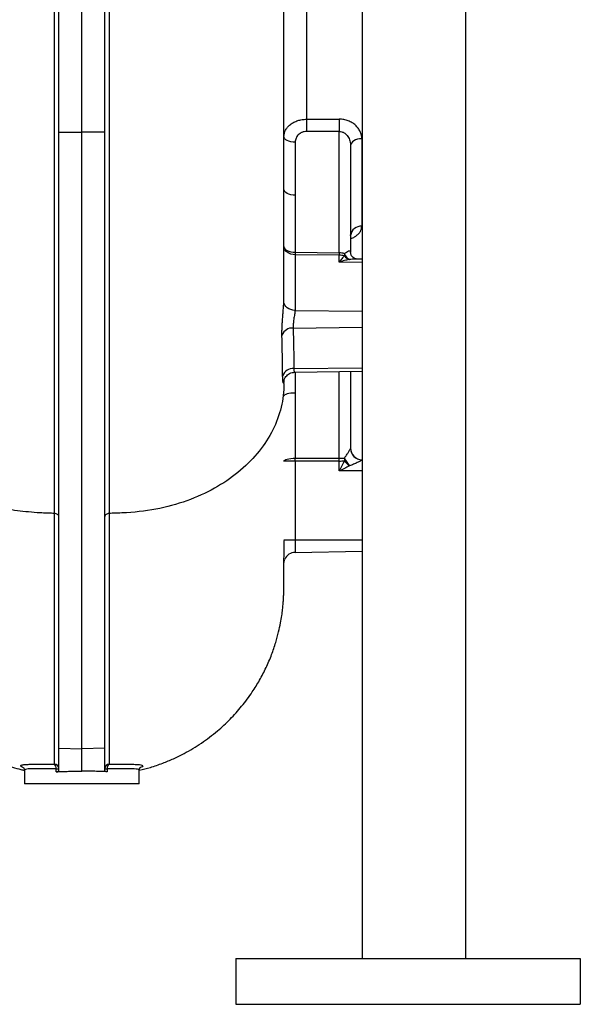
# Model space of a CAD drawing. Header units: millimetres. Extents: x 785 to 5091, y 1649 to 3849.
# Tile 8 of 13: x 4603 to 5091, y 1649 to 2506. Entities that reach past the tile are written whole.
import ezdxf

# ---------------------------------------------------------------- set-up
doc = ezdxf.new("R2010")
doc.units = ezdxf.units.MM
doc.header["$LTSCALE"] = 2

msp = doc.modelspace()

# ---------------------------------------------------------------- linework, layer by layer
at = {"color": 7, "linetype": 'Continuous', "lineweight": 25}
for p, q in [((4637.13, 2408), (4637.13, 3060.26)), ((4657.13, 2407.91), (4657.13, 3060.5)), ((4677.13, 2408), (4677.13, 3060.26)), ((4901.13, 2684.73), (4901.13, 1688.73)), ((4991.13, 2644.73), (4991.13, 1688.73)), ((4852.78, 2560.24), (4852.78, 2419.25)), ((4637.13, 2408), (4657.13, 2407.91)), ((4637.13, 1871.59), (4637.13, 2408)), ((4677.13, 2408), (4657.13, 2407.91)), ((4657.13, 1871.25), (4657.13, 2407.91)), ((4677.13, 1871.59), (4677.13, 2408)), ((4881.3, 2408.64), (4852.78, 2408.62)), ((4881.3, 2303), (4881.3, 2408.64)), ((4900.95, 2402.28), (4900.95, 2326.08)), ((4842.95, 2399.19), (4842.95, 2353.17)), ((4891.13, 2396.21), (4891.13, 2303.24)), ((4842.95, 2353.17), (4842.95, 2303.41)), ((4842.95, 2303.41), (4881.3, 2303)), ((4881.3, 2300.93), (4842.95, 2301.34)), ((4881.3, 2294.8), (4881.3, 2300.93)), ((4901.13, 2297.43), (4896.16, 2297.52)), ((4901.13, 2294.56), (4881.3, 2294.8)), ((4833.13, 2263.97), (4833.13, 2264.3)), ((4842.84, 2252.85), (4901.13, 2252.13)), ((4841.13, 2237.49), (4901.13, 2238.24)), ((4841.74, 2202.15), (4901.13, 2202.88)), ((4842.43, 2198.98), (4901.13, 2200)), ((4891.13, 2199.83), (4891.13, 2132.71)), ((4833.13, 2189.36), (4833.13, 2191.44)), ((4842.95, 2180.9), (4842.95, 2124.19)), ((4842.95, 2121.6), (4833.13, 2121.6)), ((4842.95, 2124.19), (4881.3, 2124.28)), ((4881.3, 2121.69), (4842.95, 2121.6)), ((4881.3, 2113.03), (4881.3, 2121.69)), ((4900.95, 2122.86), (4900.95, 2122.78)), ((4901.13, 2122.85), (4900.95, 2122.86)), ((4901.13, 2113.03), (4881.3, 2113.03)), ((4842.94, 2053.03), (4901.13, 2053.03)), ((4842.9, 2042.19), (4901.13, 2043.2)), ((4637.13, 1871.59), (4657.13, 1871.25)), ((4637.13, 1851.67), (4637.13, 1871.59)), ((4677.13, 1871.59), (4657.13, 1871.25)), ((4657.13, 1851.57), (4657.13, 1871.25)), ((4677.13, 1851.67), (4677.13, 1871.59)), ((4607.13, 1852.48), (4607.13, 1840.73)), ((4634.9, 1851.16), (4634.9, 1853.86)), ((4634.9, 1853.86), (4637.13, 1853.86)), ((4677.13, 1853.86), (4679.35, 1853.86)), ((4679.35, 1853.86), (4679.35, 1851.16)), ((4707.13, 1840.73), (4707.13, 1852.44)), ((4657.13, 1840.73), (4607.13, 1840.73)), ((4707.13, 1840.73), (4657.13, 1840.73)), ((4791.13, 1688.73), (5091.13, 1688.73)), ((4791.13, 1688.73), (4791.13, 1648.73)), ((5091.13, 1688.73), (5091.13, 1648.73)), ((4791.13, 1648.73), (5091.13, 1648.73))]:
    msp.add_line(p, q, dxfattribs=at)
at = {"color": 8, "linetype": 'Continuous', "lineweight": 25}
for p, q in [((4842.95, 2198.99), (4842.95, 2180.9)), ((4881.3, 2124.28), (4881.3, 2199.66))]:
    msp.add_line(p, q, dxfattribs=at)
at = {"color": 7, "linetype": 'Continuous', "lineweight": 25, "flags": 128}
for points in [[(4852.78, 2419.25), (4872.77, 2419.27), (4881.3, 2419.28)], [(4842.95, 2399.19), (4841.03, 2399.3), (4839.18, 2399.59), (4837.48, 2400.06), (4835.99, 2400.68), (4834.78, 2401.44), (4833.87, 2402.3), (4833.31, 2403.22), (4833.13, 2404.19)], [(4900.95, 2402.28), (4899.03, 2402.14), (4897.18, 2401.79), (4895.48, 2401.22), (4893.99, 2400.46), (4892.78, 2399.55), (4891.87, 2398.51), (4891.31, 2397.38), (4891.13, 2396.21)], [(4842.95, 2353.17), (4841.03, 2353.29), (4839.18, 2353.58), (4837.48, 2354.05), (4835.99, 2354.67), (4834.78, 2355.42), (4833.87, 2356.28), (4833.31, 2357.21), (4833.13, 2358.17)], [(4842.95, 2301.34), (4841.03, 2301.49), (4839.18, 2301.91), (4837.48, 2302.57), (4835.99, 2303.45), (4834.78, 2304.52), (4833.87, 2305.73), (4833.31, 2307.04), (4833.13, 2308.41)], [(4833.13, 2308.41), (4833.31, 2307.44), (4833.87, 2306.51), (4834.78, 2305.66), (4835.99, 2304.9), (4837.48, 2304.28), (4839.18, 2303.81), (4841.03, 2303.52), (4842.95, 2303.41)], [(4842.84, 2252.85), (4840.93, 2253.06), (4839.09, 2253.52), (4837.4, 2254.22), (4835.91, 2255.13), (4834.69, 2256.23), (4833.79, 2257.45), (4833.22, 2258.78), (4833.03, 2260.14)], [(4842.95, 2180.9), (4841.03, 2180.84), (4839.18, 2180.69), (4837.48, 2180.45), (4835.99, 2180.12), (4834.78, 2179.73), (4833.87, 2179.29), (4833.31, 2178.81), (4833.13, 2178.31)], [(4833.13, 2121.6), (4833.31, 2122.1), (4833.87, 2122.58), (4834.78, 2123.03), (4835.99, 2123.42), (4837.48, 2123.74), (4839.18, 2123.98), (4841.03, 2124.13), (4842.95, 2124.19)], [(4842.95, 2121.6), (4842.95, 2121.93), (4842.95, 2122.26), (4842.95, 2122.58), (4842.95, 2122.91), (4842.95, 2123.23), (4842.95, 2123.55), (4842.95, 2123.87), (4842.95, 2124.19)], [(4881.3, 2121.69), (4881.3, 2122.02), (4881.3, 2122.34), (4881.3, 2122.67), (4881.3, 2123), (4881.3, 2123.32), (4881.3, 2123.64), (4881.3, 2123.96), (4881.3, 2124.28)], [(4833.11, 2053.04), (4833.3, 2053.04), (4833.85, 2053.04), (4834.76, 2053.04), (4835.98, 2053.04), (4837.46, 2053.03), (4839.16, 2053.03), (4841.01, 2053.03), (4842.94, 2053.03)]]:
    msp.add_lwpolyline(points, dxfattribs=at)
at = {"color": 7, "linetype": 'Continuous', "lineweight": 25}
for centre, radius, start, end in [((5293.6, 2413.93), 440.86, 179.30866, 180.69134), ((5321.95, 2413.96), 440.68, 179.30798, 180.69202), ((4900.17, 2317), 9.11, 85.06062, 172.86305), ((5197.98, 2302.37), 355.03, 179.83291, 180.16709), ((5236.33, 2301.96), 355.03, 179.83291, 180.16709), ((4899.17, 2301.25), 13.44, 176.08508, 183.91492), ((4894.75, 2305.61), 9.63, 200.91776, 241.89948), ((4893.12, 2305.82), 9.18, 216.71852, 251.59757), ((4840.42, 2227.87), 9.65, 85.7674, 158.74122), ((4840.87, 2192.77), 9.42, 84.68366, 160.45554), ((4901.13, 2132.86), 10, 180, 269), ((4901.09, 2132.74), 9.96, 180.21075, 269.21913), ((4906.74, 2123.14), 21.01, 176.87055, 183.12945), ((4915.64, 2139.11), 33.35, 206.39102, 220.35119), ((4907.8, 2139.48), 28.14, 218.44266, 231.33564), ((4843.07, 2032.19), 10, 91, 156.48607), ((4633.15, 1853.84), 3.97, 0.31861, 87.30827), ((4630.52, 1854.41), 4.42, 352.92653, 50.32149), ((4681.1, 1853.84), 3.97, 92.7068, 179.68146), ((4683.74, 1854.41), 4.42, 129.69255, 187.08546)]:
    msp.add_arc(centre, radius, start, end, dxfattribs=at)
for centre, ratio, start_param, end_param in [((4881.13, 2295.72), 0.728029, 1.089018, 1.553343), ((4881.13, 2295.72), 0.520922, 1.089018, 1.553343), ((4881.13, 2124.32), 0.004486, 4.729842, 5.194167), ((4881.13, 2124.32), 0.263305, 4.729842, 5.194167)]:
    msp.add_ellipse(centre, major_axis=(10, 0), ratio=ratio, start_param=start_param, end_param=end_param, dxfattribs=at)
for points, knots in [([(4633.29, 2076.09), (4633.29, 2076.42), (4633.29, 2076.75), (4633.29, 2077.42), (4633.29, 2078.43), (4633.29, 2080.78), (4633.3, 2085.5), (4633.3, 2089.58), (4633.3, 2097.81), (4633.31, 2103.36), (4633.31, 2120.21), (4633.32, 2131.71), (4633.32, 2155.26), (4633.32, 2167.3), (4633.32, 2185.78), (4633.32, 2192), (4633.32, 2204.59), (4633.32, 2210.97), (4633.31, 2243.01), (4633.31, 2269.32), (4633.3, 2323.22), (4633.3, 2350.82), (4633.29, 2386.13), (4633.29, 2393.23), (4633.29, 2407.52), (4633.29, 2414.71), (4633.29, 2425.55), (4633.29, 2429.18), (4633.29, 2436.46), (4633.29, 2440.11), (4633.29, 2451.06), (4633.29, 2458.37), (4633.29, 2494.91), (4633.29, 2524.19), (4633.29, 2582.85), (4633.29, 2612.22), (4633.29, 2649), (4633.29, 2656.36), (4633.29, 2671.08), (4633.29, 2678.45), (4633.29, 2700.53), (4633.29, 2715.1), (4633.29, 2758.35), (4633.29, 2786.56), (4633.29, 2841.79), (4633.29, 2868.8), (4633.29, 2898.48), (4633.29, 2901.77), (4633.29, 2908.32), (4633.29, 2911.57), (4633.29, 2921.27), (4633.29, 2927.66), (4633.29, 2946.62), (4633.29, 2958.95), (4633.29, 2995.08), (4633.29, 3018), (4633.29, 3045.19), (4633.29, 3050.55), (4633.29, 3058.47), (4633.29, 3061.09), (4633.29, 3066.27), (4633.29, 3068.83), (4633.29, 3073.91), (4633.29, 3076.43), (4633.29, 3081.42), (4633.29, 3083.9), (4633.29, 3091.23), (4633.29, 3096.01), (4633.29, 3119.28), (4633.29, 3136.05), (4633.29, 3158.49), (4633.29, 3165.52), (4633.29, 3178.66), (4633.29, 3184.78), (4633.29, 3191.84), (4633.29, 3193.23), (4633.29, 3195.93), (4633.29, 3197.26), (4633.29, 3201.13), (4633.29, 3203.59), (4633.29, 3208.24), (4633.29, 3210.44), (4633.29, 3213.54), (4633.29, 3214.54), (4633.29, 3215.99), (4633.29, 3216.7), (4633.29, 3217.51), (4633.29, 3217.86), (4633.29, 3218.08), (4633.29, 3218.2), (4633.29, 3218.31)], [0, 0, 0, 0, 0.000977, 0.000977, 0.001953, 0.003906, 0.007813, 0.015625, 0.015625, 0.03125, 0.03125, 0.0625, 0.0625, 0.09375, 0.09375, 0.109375, 0.109375, 0.125, 0.125, 0.1875, 0.1875, 0.25, 0.25, 0.265625, 0.265625, 0.28125, 0.28125, 0.289062, 0.289062, 0.296875, 0.296875, 0.3125, 0.3125, 0.375, 0.375, 0.4375, 0.4375, 0.453125, 0.453125, 0.46875, 0.46875, 0.5, 0.5, 0.5625, 0.5625, 0.625, 0.625, 0.632812, 0.632812, 0.640625, 0.640625, 0.65625, 0.65625, 0.6875, 0.6875, 0.75, 0.75, 0.765625, 0.765625, 0.773437, 0.773437, 0.78125, 0.78125, 0.789062, 0.789062, 0.796875, 0.796875, 0.8125, 0.8125, 0.875, 0.875, 0.90625, 0.90625, 0.9375, 0.9375, 0.945312, 0.945312, 0.953125, 0.953125, 0.96875, 0.96875, 0.984375, 0.984375, 0.992187, 0.992187, 0.996094, 0.998047, 0.999023, 0.999023, 1, 1, 1, 1]), ([(4680.96, 3218.31), (4680.96, 3218.2), (4680.96, 3218.08), (4680.96, 3217.86), (4680.96, 3217.52), (4680.96, 3216.71), (4680.96, 3215.05), (4680.96, 3213.57), (4680.96, 3210.49), (4680.96, 3208.32), (4680.96, 3201.43), (4680.96, 3196.34), (4680.96, 3185.18), (4680.96, 3179.11), (4680.96, 3169.25), (4680.96, 3165.85), (4680.96, 3160.54), (4680.96, 3158.74), (4680.96, 3155.08), (4680.96, 3153.22), (4680.96, 3136.25), (4680.96, 3119.44), (4680.96, 3091.71), (4680.96, 3082.04), (4680.96, 3069.42), (4680.96, 3066.87), (4680.96, 3061.69), (4680.96, 3059.06), (4680.96, 3053.76), (4680.96, 3051.08), (4680.96, 3045.68), (4680.96, 3042.96), (4680.96, 3018.35), (4680.96, 2995.34), (4680.96, 2947.12), (4680.96, 2921.9), (4680.96, 2892.24), (4680.96, 2888.92), (4680.96, 2882.28), (4680.96, 2878.95), (4680.96, 2868.93), (4680.96, 2862.21), (4680.96, 2841.95), (4680.96, 2828.29), (4680.96, 2786.9), (4680.96, 2758.73), (4680.96, 2715.61), (4680.96, 2701.09), (4680.96, 2682.76), (4680.96, 2679.08), (4680.96, 2671.71), (4680.96, 2668.02), (4680.96, 2656.96), (4680.96, 2649.59), (4680.96, 2612.76), (4680.96, 2583.35), (4680.96, 2524.64), (4680.96, 2495.34), (4680.96, 2458.79), (4680.96, 2451.48), (4680.96, 2436.87), (4680.96, 2429.61), (4680.96, 2415.17), (4680.96, 2407.99), (4680.96, 2393.72), (4680.96, 2386.62), (4680.96, 2351.32), (4680.95, 2323.7), (4680.94, 2283.19), (4680.94, 2269.84), (4680.94, 2250.05), (4680.94, 2243.49), (4680.94, 2230.46), (4680.94, 2223.98), (4680.93, 2204.73), (4680.93, 2192.14), (4680.93, 2173.61), (4680.93, 2167.5), (4680.93, 2155.41), (4680.93, 2149.44), (4680.94, 2131.73), (4680.94, 2120.21), (4680.95, 2103.34), (4680.95, 2097.79), (4680.95, 2089.57), (4680.96, 2085.49), (4680.96, 2080.77), (4680.96, 2078.43), (4680.96, 2077.42), (4680.96, 2076.75), (4680.96, 2076.42), (4680.96, 2076.09)], [0, 0, 0, 0, 0.000977, 0.000977, 0.001953, 0.003906, 0.007812, 0.015625, 0.015625, 0.03125, 0.03125, 0.0625, 0.0625, 0.09375, 0.09375, 0.109375, 0.109375, 0.117187, 0.117187, 0.125, 0.125, 0.1875, 0.1875, 0.21875, 0.21875, 0.226562, 0.226562, 0.234375, 0.234375, 0.242187, 0.242187, 0.25, 0.25, 0.3125, 0.3125, 0.375, 0.375, 0.382812, 0.382812, 0.390625, 0.390625, 0.40625, 0.40625, 0.4375, 0.4375, 0.5, 0.5, 0.53125, 0.53125, 0.539062, 0.539062, 0.546875, 0.546875, 0.5625, 0.5625, 0.625, 0.625, 0.6875, 0.6875, 0.703125, 0.703125, 0.71875, 0.71875, 0.734375, 0.734375, 0.75, 0.75, 0.8125, 0.8125, 0.84375, 0.84375, 0.859375, 0.859375, 0.875, 0.875, 0.90625, 0.90625, 0.921875, 0.921875, 0.9375, 0.9375, 0.96875, 0.96875, 0.984375, 0.984375, 0.992188, 0.996094, 0.998047, 0.999023, 0.999023, 1, 1, 1, 1]), ([(4833.13, 2264.3), (4833.13, 2271.11), (4833.13, 2285.7), (4833.13, 2308.77), (4833.13, 2334.43), (4833.13, 2361.44), (4833.13, 2389.63), (4833.13, 2417.18), (4833.13, 2443.94), (4833.13, 2470.69), (4833.13, 2497.16), (4833.13, 2523.13), (4833.13, 2543.2), (4833.13, 2554.63), (4833.13, 2557.93)], [0, 0, 0, 0, 0.078902, 0.169058, 0.256288, 0.357149, 0.453899, 0.546572, 0.635184, 0.719598, 0.808528, 0.891514, 0.968642, 1, 1, 1, 1]), ([(4833.13, 2404.19), (4833.13, 2405.17), (4833.25, 2406.14), (4833.61, 2407.57), (4833.76, 2408.04), (4834.13, 2408.97), (4834.34, 2409.43), (4835.06, 2410.8), (4835.65, 2411.66), (4836.7, 2412.87), (4837.07, 2413.27), (4837.88, 2414.03), (4838.31, 2414.4), (4839.67, 2415.45), (4840.65, 2416.08), (4842.24, 2416.91), (4842.79, 2417.16), (4843.94, 2417.64), (4844.53, 2417.86), (4846.33, 2418.44), (4847.57, 2418.73), (4850.13, 2419.14), (4851.45, 2419.25), (4852.78, 2419.25)], [0, 0, 0, 0, 0.125, 0.125, 0.1875, 0.1875, 0.25, 0.25, 0.375, 0.375, 0.4375, 0.4375, 0.5, 0.5, 0.625, 0.625, 0.6875, 0.6875, 0.75, 0.75, 0.875, 0.875, 1, 1, 1, 1]), ([(4900.95, 2402.28), (4900.95, 2403.35), (4900.83, 2404.41), (4900.36, 2406.5), (4900, 2407.55), (4899.06, 2409.55), (4898.48, 2410.52), (4897.45, 2411.9), (4897.08, 2412.35), (4896.28, 2413.22), (4895.86, 2413.64), (4894.97, 2414.44), (4894.51, 2414.82), (4893.53, 2415.55), (4893.01, 2415.9), (4891.4, 2416.88), (4890.26, 2417.43), (4888.45, 2418.11), (4887.83, 2418.32), (4886.56, 2418.67), (4885.91, 2418.81), (4883.97, 2419.16), (4882.65, 2419.28), (4881.3, 2419.28)], [0, 0, 0, 0, 0.125, 0.125, 0.25, 0.25, 0.375, 0.375, 0.4375, 0.4375, 0.5, 0.5, 0.5625, 0.5625, 0.625, 0.625, 0.75, 0.75, 0.8125, 0.8125, 0.875, 0.875, 1, 1, 1, 1]), ([(4852.78, 2408.62), (4852.09, 2408.61), (4851.4, 2408.54), (4850.08, 2408.28), (4849.44, 2408.08), (4848.52, 2407.7), (4848.22, 2407.55), (4847.65, 2407.24), (4847.37, 2407.08), (4846.58, 2406.54), (4846.09, 2406.13), (4845.2, 2405.24), (4844.81, 2404.75), (4844.14, 2403.74), (4843.86, 2403.21), (4843.18, 2401.54), (4842.95, 2400.38), (4842.95, 2399.19)], [0, 0, 0, 0, 0.125, 0.125, 0.25, 0.25, 0.3125, 0.3125, 0.375, 0.375, 0.5, 0.5, 0.625, 0.625, 0.75, 0.75, 1, 1, 1, 1]), ([(4881.3, 2408.64), (4882.07, 2408.65), (4882.81, 2408.54), (4883.89, 2408.22), (4884.25, 2408.08), (4884.93, 2407.77), (4885.26, 2407.6), (4885.89, 2407.2), (4886.19, 2406.99), (4886.76, 2406.53), (4887.04, 2406.28), (4887.83, 2405.5), (4888.29, 2404.94), (4889.11, 2403.74), (4889.47, 2403.1), (4890.07, 2401.79), (4890.32, 2401.12), (4890.72, 2399.74), (4890.88, 2399.04), (4891.08, 2397.63), (4891.13, 2396.92), (4891.13, 2396.21)], [0, 0, 0, 0, 0.125, 0.125, 0.1875, 0.1875, 0.25, 0.25, 0.3125, 0.3125, 0.375, 0.375, 0.5, 0.5, 0.625, 0.625, 0.75, 0.75, 0.875, 0.875, 1, 1, 1, 1]), ([(4891.14, 2318.12), (4891.15, 2318.27), (4891.17, 2318.51), (4891.18, 2318.52), (4891.18, 2318.52)], [0, 0, 0, 0, 0.581356, 1, 1, 1, 1]), ([(4842.95, 2301.34), (4842.95, 2293.26), (4842.95, 2281.13), (4842.95, 2266.99), (4842.95, 2260.93), (4842.95, 2257.9), (4842.96, 2256.89), (4842.93, 2254.87), (4842.9, 2253.86), (4842.84, 2252.85)], [0, 0, 0, 0, 0.5, 0.75, 0.875, 0.875, 0.9375, 0.9375, 1, 1, 1, 1]), ([(4885.76, 2300.33), (4885.03, 2299.57), (4884.29, 2298.71), (4882.8, 2296.86), (4882.05, 2295.86), (4881.3, 2294.8)], [0, 0, 0, 0, 0.5, 0.5, 1, 1, 1, 1]), ([(4885.76, 2302.17), (4886.45, 2302.66), (4887.08, 2303.14), (4888.26, 2303.99), (4888.8, 2304.35), (4889.8, 2304.81), (4890.26, 2304.91), (4890.76, 2304.64), (4890.9, 2304.47), (4891.08, 2303.97), (4891.13, 2303.63), (4891.13, 2303.24)], [0, 0, 0, 0, 0.25, 0.25, 0.5, 0.5, 0.75, 0.75, 0.875, 0.875, 1, 1, 1, 1]), ([(4896.34, 2297.52), (4896.35, 2297.52), (4896.42, 2297.52), (4895.94, 2297.55), (4894.81, 2297.91), (4893.32, 2298.83), (4892.04, 2300.29), (4891.32, 2301.83), (4891.13, 2302.85), (4891.13, 2303.12), (4891.13, 2303.22)], [0, 0, 0, 0, 0.033269, 0.148147, 0.29227, 0.453667, 0.643533, 0.79421, 0.924329, 1, 1, 1, 1]), ([(4890.22, 2297.11), (4888.76, 2296.88), (4887.28, 2296.55), (4884.3, 2295.78), (4882.8, 2295.32), (4881.3, 2294.8)], [0, 0, 0, 0, 0.5, 0.5, 1, 1, 1, 1]), ([(4833.03, 2260.14), (4833.06, 2260.78), (4833.1, 2261.74), (4833.12, 2262.85), (4833.12, 2263.33), (4833.13, 2263.65), (4833.13, 2263.81), (4833.13, 2263.97)], [0, 0, 0, 0, 0.5, 0.75, 0.875, 0.875, 1, 1, 1, 1]), ([(4831.43, 2231.37), (4831.4, 2232.33), (4831.4, 2233.35), (4831.41, 2234.99), (4831.42, 2235.56), (4831.45, 2236.72), (4831.47, 2237.32), (4831.54, 2239.15), (4831.61, 2240.4), (4831.76, 2242.98), (4831.85, 2244.31), (4832.04, 2246.95), (4832.14, 2248.27), (4832.3, 2250.24), (4832.35, 2250.9), (4832.46, 2252.18), (4832.51, 2252.81), (4832.6, 2254.05), (4832.65, 2254.66), (4832.74, 2255.85), (4832.79, 2256.44), (4832.91, 2258.14), (4832.98, 2259.18), (4833.03, 2260.14)], [0, 0, 0, 0, 0.125, 0.125, 0.1875, 0.1875, 0.25, 0.25, 0.375, 0.375, 0.5, 0.5, 0.625, 0.625, 0.6875, 0.6875, 0.75, 0.75, 0.8125, 0.8125, 0.875, 0.875, 1, 1, 1, 1]), ([(4842.84, 2252.85), (4842.79, 2252.34), (4842.72, 2251.79), (4842.56, 2250.6), (4842.46, 2249.97), (4842.26, 2248.67), (4842.15, 2247.99), (4841.92, 2246.6), (4841.81, 2245.9), (4841.61, 2244.49), (4841.51, 2243.77), (4841.34, 2242.38), (4841.27, 2241.7), (4841.19, 2240.71), (4841.17, 2240.38), (4841.13, 2239.75), (4841.12, 2239.44), (4841.1, 2238.56), (4841.11, 2238), (4841.13, 2237.49)], [0, 0, 0, 0, 0.125, 0.125, 0.25, 0.25, 0.375, 0.375, 0.5, 0.5, 0.625, 0.625, 0.75, 0.75, 0.8125, 0.8125, 0.875, 0.875, 1, 1, 1, 1]), ([(4833.05, 2191.44), (4833.05, 2191.43), (4833.05, 2191.4), (4833.11, 2191.79), (4833.36, 2192.62), (4833.89, 2193.87), (4834.83, 2195.32), (4836.24, 2196.77), (4838.08, 2197.98), (4840.2, 2198.8), (4841.71, 2198.91), (4842.44, 2198.96)], [0, 0, 0, 0, 0.059964, 0.151519, 0.237191, 0.332188, 0.44832, 0.577426, 0.71642, 0.862069, 1, 1, 1, 1]), ([(4833.1, 2192.46), (4833.1, 2192.26), (4833.08, 2191.7), (4833.06, 2191.53), (4833.05, 2191.42)], [0, 0, 0, 0, 0.35543, 1, 1, 1, 1]), ([(4885.76, 2124.28), (4886.45, 2125.13), (4887.08, 2126.01), (4888.26, 2127.79), (4888.8, 2128.67), (4889.8, 2130.34), (4890.26, 2131.14), (4890.76, 2132.05), (4890.9, 2132.3), (4891.08, 2132.63), (4891.13, 2132.71), (4891.13, 2132.71)], [0, 0, 0, 0, 0.25, 0.25, 0.5, 0.5, 0.75, 0.75, 0.875, 0.875, 1, 1, 1, 1]), ([(4885.76, 2121.99), (4885.03, 2120.52), (4884.29, 2119.04), (4882.8, 2116.04), (4882.05, 2114.53), (4881.3, 2113.03)], [0, 0, 0, 0, 0.5, 0.5, 1, 1, 1, 1]), ([(4890.22, 2117.51), (4888.76, 2116.78), (4887.28, 2116.04), (4884.3, 2114.54), (4882.8, 2113.79), (4881.3, 2113.03)], [0, 0, 0, 0, 0.5, 0.5, 1, 1, 1, 1]), ([(4900.95, 2122.78), (4900.95, 2122.74), (4900.92, 2122.69), (4900.8, 2122.56), (4900.71, 2122.48), (4900.48, 2122.3), (4900.34, 2122.2), (4900.02, 2121.98), (4899.84, 2121.87), (4899.28, 2121.53), (4898.84, 2121.29), (4897.91, 2120.79), (4897.42, 2120.54), (4896.41, 2120.04), (4895.88, 2119.79), (4894.8, 2119.3), (4894.25, 2119.06), (4892.56, 2118.35), (4891.41, 2117.91), (4890.22, 2117.51)], [0, 0, 0, 0, 0.0625, 0.0625, 0.125, 0.125, 0.1875, 0.1875, 0.25, 0.25, 0.375, 0.375, 0.5, 0.5, 0.625, 0.625, 0.75, 0.75, 1, 1, 1, 1]), ([(4633.29, 2076.09), (4632.83, 2076.1), (4630.66, 2076.17), (4627.28, 2076.3), (4623.74, 2076.45), (4620.72, 2076.59), (4619, 2076.67), (4618.19, 2076.72)], [0.623672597, 0.623672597, 0.623672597, 0.623672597, 0.624220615, 0.626353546, 0.628486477, 0.630619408, 0.63275234, 0.63275234, 0.63275234, 0.63275234]), ([(4633.34, 1857.81), (4633.32, 1860.98), (4633.31, 1864.91), (4633.29, 1870.75), (4633.29, 1871.97), (4633.29, 1874.49), (4633.29, 1875.8), (4633.29, 1877.51), (4633.29, 1877.85), (4633.29, 1878.51), (4633.29, 1878.84), (4633.29, 1879.84), (4633.29, 1881.88), (4633.29, 1884.03), (4633.29, 1891.46), (4633.29, 1898.2), (4633.28, 1909.55), (4633.28, 1913.54), (4633.28, 1921.93), (4633.28, 1926.33), (4633.28, 1935.55), (4633.28, 1940.36), (4633.28, 1947.85), (4633.28, 1950.39), (4633.28, 1955.57), (4633.28, 1958.21), (4633.29, 1971.6), (4633.29, 1983.03), (4633.29, 2001.21), (4633.29, 2007.45), (4633.29, 2020.27), (4633.29, 2026.86), (4633.29, 2040.38), (4633.29, 2047.3), (4633.29, 2057.92), (4633.29, 2061.5), (4633.29, 2066.92), (4633.29, 2069.65), (4633.29, 2072.86), (4633.29, 2074.47), (4633.29, 2075.16), (4633.29, 2075.62), (4633.29, 2075.86), (4633.29, 2076.09)], [0, 0, 0, 0, 0.125, 0.125, 0.15625, 0.15625, 0.1875, 0.1875, 0.195313, 0.195313, 0.203125, 0.203125, 0.21875, 0.25, 0.25, 0.375, 0.375, 0.4375, 0.4375, 0.5, 0.5, 0.5625, 0.5625, 0.59375, 0.59375, 0.625, 0.625, 0.75, 0.75, 0.8125, 0.8125, 0.875, 0.875, 0.9375, 0.9375, 0.96875, 0.96875, 0.984375, 0.992188, 0.996094, 0.998047, 0.998047, 1, 1, 1, 1]), ([(4637.13, 2073.29), (4637.13, 2073.65), (4637.03, 2074.01), (4636.65, 2074.67), (4636.37, 2074.97), (4635.66, 2075.49), (4635.24, 2075.69), (4634.31, 2075.99), (4633.8, 2076.07), (4633.29, 2076.09)], [0, 0, 0, 0, 0.25, 0.25, 0.5, 0.5, 0.75, 0.75, 1, 1, 1, 1]), ([(4680.96, 2076.09), (4680.45, 2076.07), (4679.95, 2075.99), (4679.02, 2075.7), (4678.59, 2075.49), (4677.89, 2074.97), (4677.61, 2074.67), (4677.22, 2074.01), (4677.13, 2073.66), (4677.13, 2073.3)], [0, 0, 0, 0, 0.25, 0.25, 0.5, 0.5, 0.75, 0.75, 1, 1, 1, 1]), ([(4680.96, 2076.09), (4680.96, 2075.97), (4680.96, 2075.85), (4680.96, 2075.62), (4680.96, 2075.28), (4680.96, 2074.47), (4680.96, 2072.86), (4680.96, 2069.65), (4680.96, 2063.3), (4680.96, 2057.95), (4680.96, 2047.38), (4680.96, 2040.51), (4680.96, 2020.42), (4680.96, 2007.71), (4680.97, 1983.65), (4680.97, 1972.3), (4680.97, 1950.98), (4680.97, 1941.01), (4680.97, 1929.43), (4680.97, 1927.16), (4680.97, 1922.72), (4680.97, 1920.55), (4680.97, 1914.19), (4680.97, 1910.15), (4680.97, 1898.65), (4680.97, 1891.81), (4680.96, 1884.28), (4680.96, 1882.83), (4680.96, 1880.72), (4680.96, 1880.03), (4680.96, 1878.68), (4680.96, 1878.02), (4680.96, 1876.64), (4680.96, 1875.96), (4680.96, 1874.63), (4680.96, 1873.98), (4680.96, 1872.07), (4680.96, 1870.84), (4680.94, 1864.93), (4680.93, 1860.98), (4680.91, 1857.81)], [0, 0, 0, 0, 0.000977, 0.000977, 0.001953, 0.003906, 0.007813, 0.015625, 0.03125, 0.0625, 0.0625, 0.125, 0.125, 0.25, 0.25, 0.375, 0.375, 0.5, 0.5, 0.53125, 0.53125, 0.5625, 0.5625, 0.625, 0.625, 0.75, 0.75, 0.78125, 0.78125, 0.796875, 0.796875, 0.8125, 0.8125, 0.828125, 0.828125, 0.84375, 0.84375, 0.875, 0.875, 1, 1, 1, 1]), ([(4696.06, 2076.72), (4695.24, 2076.67), (4693.51, 2076.59), (4690.47, 2076.45), (4686.91, 2076.29), (4683.54, 2076.17), (4681.39, 2076.1), (4680.96, 2076.09)], [0.648816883, 0.648816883, 0.648816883, 0.648816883, 0.650968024, 0.653119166, 0.655270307, 0.657421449, 0.657945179, 0.657945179, 0.657945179, 0.657945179]), ([(4481.13, 2052.11), (4481.13, 2050.79), (4481.13, 2046.17), (4481.14, 2039.19), (4481.15, 2031.62), (4481.17, 2025.69), (4481.18, 2021.41), (4481.19, 2018.54), (4481.2, 2016.98), (4481.2, 2016.14), (4481.21, 2015.28), (4481.22, 2013.8), (4481.23, 2012.16), (4481.25, 2010.36), (4481.27, 2009.04), (4481.29, 2007.81), (4481.32, 2006.51), (4481.39, 2004.36), (4481.53, 2001.42), (4481.79, 1997.51), (4482.26, 1992.57), (4483.02, 1986.69), (4484.24, 1979.48), (4486.2, 1970.69), (4489.02, 1960.86), (4493.47, 1948.51), (4499.94, 1934.59), (4508.88, 1919.78), (4517.73, 1908.09), (4525.94, 1898.92), (4533.49, 1891.45), (4542.36, 1883.79), (4552.91, 1875.99), (4564.49, 1868.86), (4576.91, 1862.55), (4589.98, 1857.28), (4600.2, 1853.99), (4606.07, 1852.68), (4607.05, 1852.46)], [0, 0, 0, 0, 0.019338, 0.067349, 0.109693, 0.146256, 0.176969, 0.199511, 0.217404, 0.232662, 0.247454, 0.261783, 0.313628, 0.339957, 0.364042, 0.385901, 0.405283, 0.421914, 0.436398, 0.449644, 0.463493, 0.478766, 0.498517, 0.522812, 0.551396, 0.580617, 0.628237, 0.674525, 0.71948, 0.745818, 0.773449, 0.804829, 0.839957, 0.878809, 0.91401, 0.951745, 0.991985, 1, 1, 1, 1]), ([(4833.04, 2023.82), (4833.04, 2024.11), (4833.06, 2025.74), (4833.09, 2029.38), (4833.15, 2035.17), (4833.24, 2042.44), (4833.31, 2048.35), (4833.36, 2052.12), (4833.36, 2052.64)], [0, 0, 0, 0, 0.0430302, 0.2460292, 0.4649075, 0.7041238, 0.9598372, 1, 1, 1, 1]), ([(4842.94, 2053.03), (4842.93, 2052.31), (4842.93, 2051.61), (4842.93, 2050.2), (4842.93, 2049.52), (4842.93, 2048.55), (4842.92, 2048.23), (4842.92, 2047.6), (4842.92, 2047.29), (4842.92, 2046.4), (4842.92, 2045.86), (4842.91, 2044.86), (4842.91, 2044.4), (4842.91, 2043.62), (4842.91, 2043.28), (4842.91, 2042.88), (4842.9, 2042.76), (4842.9, 2042.55), (4842.9, 2042.46), (4842.9, 2042.26), (4842.9, 2042.19), (4842.9, 2042.19)], [0, 0, 0, 0, 0.125, 0.125, 0.25, 0.25, 0.3125, 0.3125, 0.375, 0.375, 0.5, 0.5, 0.625, 0.625, 0.75, 0.75, 0.8125, 0.8125, 0.875, 0.875, 1, 1, 1, 1]), ([(4707.19, 1852.49), (4710.42, 1853.29), (4717.33, 1855), (4727.23, 1858.46), (4737.02, 1862.51), (4745.76, 1866.81), (4753.86, 1871.38), (4761.28, 1876.11), (4768.44, 1881.23), (4776.92, 1888.01), (4786.44, 1896.81), (4796.6, 1908.13), (4805.1, 1919.58), (4812.09, 1930.9), (4817.73, 1941.78), (4822.4, 1952.78), (4825.97, 1963.22), (4828.47, 1972.44), (4830.15, 1980.28), (4831.24, 1986.82), (4831.94, 1992.19), (4832.37, 1996.5), (4832.62, 1999.75), (4832.74, 2001.77), (4832.79, 2002.84), (4832.82, 2003.55), (4832.87, 2004.63), (4832.93, 2006.44), (4832.99, 2009.2), (4833, 2013.12), (4833.02, 2018.08), (4833.04, 2024.35), (4833.06, 2029.15), (4833.07, 2032.04), (4833.07, 2032.21)], [0, 0, 0, 0, 0.035962, 0.077033, 0.113342, 0.150576, 0.182354, 0.213883, 0.245612, 0.277537, 0.331166, 0.385581, 0.441682, 0.484926, 0.529168, 0.573773, 0.613826, 0.648303, 0.677229, 0.701077, 0.721075, 0.737368, 0.750103, 0.759596, 0.763356, 0.768514, 0.777232, 0.789504, 0.814542, 0.847464, 0.888175, 0.936544, 0.996393, 1, 1, 1, 1]), ([(4833.11, 2032.94), (4833.11, 2033), (4833.14, 2033.53), (4833.33, 2034.66), (4833.71, 2035.64), (4833.92, 2036.17)], [0, 0, 0, 0, 0.05913, 0.487081, 1, 1, 1, 1]), ([(4606.22, 1854.78), (4606.21, 1854.79), (4606.18, 1854.81), (4606.47, 1854.56), (4606.88, 1853.84), (4607.22, 1852.97), (4607.12, 1852.5), (4607.12, 1852.49)], [0, 0, 0, 0, 0.159965, 0.453025, 0.721544, 0.991577, 1, 1, 1, 1]), ([(4637.13, 1851.67), (4637.13, 1851.61), (4637.08, 1851.56), (4636.87, 1851.45), (4636.72, 1851.4), (4636.34, 1851.31), (4636.1, 1851.27), (4635.55, 1851.21), (4635.24, 1851.18), (4634.9, 1851.16)], [0, 0, 0, 0, 0.25, 0.25, 0.5, 0.5, 0.75, 0.75, 1, 1, 1, 1]), ([(4634.9, 1851.16), (4636.63, 1851.26), (4638.41, 1851.35), (4642.02, 1851.48), (4643.85, 1851.53), (4647.56, 1851.6), (4649.44, 1851.62), (4653.26, 1851.62), (4655.19, 1851.61), (4657.13, 1851.57)], [0, 0, 0, 0, 0.25, 0.25, 0.5, 0.5, 0.75, 0.75, 1, 1, 1, 1]), ([(4679.35, 1851.16), (4677.62, 1851.26), (4675.84, 1851.35), (4672.24, 1851.48), (4670.41, 1851.53), (4666.7, 1851.6), (4664.81, 1851.62), (4661, 1851.62), (4659.06, 1851.61), (4657.13, 1851.57)], [0, 0, 0, 0, 0.25, 0.25, 0.5, 0.5, 0.75, 0.75, 1, 1, 1, 1]), ([(4679.35, 1851.16), (4679.01, 1851.18), (4678.71, 1851.21), (4678.16, 1851.27), (4677.92, 1851.31), (4677.53, 1851.4), (4677.38, 1851.45), (4677.18, 1851.56), (4677.13, 1851.61), (4677.13, 1851.67)], [0, 0, 0, 0, 0.25, 0.25, 0.5, 0.5, 0.75, 0.75, 1, 1, 1, 1]), ([(4707.19, 1852.41), (4707.19, 1852.75), (4707.19, 1853.54), (4707.64, 1854.35), (4708, 1854.78), (4708.05, 1854.81), (4708.07, 1854.82)], [0, 0, 0, 0, 0.195246, 0.451952, 0.71057, 1, 1, 1, 1])]:
    msp.add_open_spline(points, degree=3, knots=knots, dxfattribs=at)
at = {"color": 8, "linetype": 'Continuous', "lineweight": 25}
for points, knots in [([(4891.13, 2315.22), (4891.82, 2315.48), (4893.58, 2316.14), (4895.94, 2317.57), (4898.13, 2319.43), (4900.34, 2322.21), (4900.71, 2324.53), (4900.95, 2326.08)], [0, 0, 0, 0, 0.114667, 0.28807, 0.466937, 0.645858, 1, 1, 1, 1]), ([(4896.16, 2297.43), (4895.62, 2297.45), (4893.81, 2297.55), (4891.7, 2297.29), (4890.22, 2297.11)], [0, 0, 0, 0, 0.299023, 1, 1, 1, 1]), ([(4833.08, 2192.46), (4833.07, 2192.04), (4833.05, 2190.28), (4832.76, 2189.31), (4832.36, 2189.83), (4832.06, 2192.33), (4832.01, 2194.89), (4831.99, 2195.92)], [0, 0, 0, 0, 0.076572, 0.321815, 0.572598, 0.828991, 1, 1, 1, 1]), ([(4841.74, 2202.15), (4841.76, 2201.62), (4841.82, 2200.29), (4842.1, 2199.11), (4842.33, 2199.11), (4842.43, 2199.11)], [0, 0, 0, 0, 0.283142, 0.712427, 1, 1, 1, 1]), ([(4618.19, 2076.72), (4611.63, 2077.25), (4598.67, 2078.32), (4579.97, 2082.35), (4562.47, 2087.99), (4546.33, 2095.06), (4536.81, 2100.93), (4532.14, 2103.81)], [0, 0, 0, 0, 0.208806, 0.412875, 0.613064, 0.809947, 1, 1, 1, 1]), ([(4607.02, 1854.29), (4606.82, 1854.36), (4605.46, 1854.89), (4604.5, 1855.59), (4603.95, 1856.35), (4604.36, 1856.93), (4605.94, 1857.38), (4609.09, 1857.62), (4613.61, 1857.69), (4619.24, 1857.68), (4625.83, 1857.67), (4630.81, 1857.77), (4633.34, 1857.81)], [0, 0, 0, 0, 0.020694, 0.142274, 0.226765, 0.312494, 0.427376, 0.545501, 0.65973, 0.777189, 0.887106, 1, 1, 1, 1]), ([(4634.9, 1853.86), (4632.57, 1853.82), (4627.85, 1853.74), (4621.64, 1853.76), (4616.23, 1853.79), (4611.96, 1853.74), (4608.93, 1853.5), (4607.35, 1853.09), (4607.2, 1852.66), (4607.14, 1852.48)], [0, 0, 0, 0, 0.1438532, 0.2915763, 0.4401, 0.5928726, 0.7414183, 0.8943106, 1, 1, 1, 1]), ([(4706.83, 1852.44), (4706.91, 1852.58), (4707.17, 1853.03), (4705.75, 1853.42), (4703.1, 1853.72), (4699.01, 1853.79), (4693.69, 1853.77), (4687.16, 1853.73), (4681.98, 1853.82), (4679.35, 1853.86)], [0, 0, 0, 0, 0.073368, 0.22271, 0.376486, 0.52583, 0.679517, 0.837197, 1, 1, 1, 1]), ([(4680.91, 1857.81), (4681.21, 1857.8), (4684.11, 1857.74), (4689.43, 1857.68), (4696.03, 1857.69), (4701.58, 1857.69), (4705.84, 1857.6), (4708.78, 1857.31), (4710.38, 1856.7), (4710.24, 1855.82), (4708.64, 1854.99), (4708.06, 1854.69)], [0, 0, 0, 0, 0.013471, 0.132426, 0.254899, 0.374465, 0.497462, 0.617661, 0.741297, 0.906518, 1, 1, 1, 1])]:
    msp.add_open_spline(points, degree=3, knots=knots, dxfattribs=at)
at = {"color": 7, "linetype": 'Continuous', "lineweight": 25}
for points in [[(4841.13, 2237.49), (4841.47, 2225.72), (4841.65, 2213.93), (4841.74, 2202.15)], [(4831.99, 2195.92), (4831.91, 2207.71), (4831.74, 2219.53), (4831.43, 2231.37)], [(4833.13, 2189.07), (4833.13, 2182.17), (4831.46, 2168.43), (4824.17, 2148.57), (4812.27, 2130.04), (4796.07, 2113.35), (4775.9, 2099.06), (4752.21, 2087.71), (4725.46, 2079.81), (4706.05, 2077.24), (4696.06, 2076.72)], [(4842.95, 2121.6), (4842.95, 2098.74), (4842.96, 2075.89), (4842.94, 2053.03)]]:
    msp.add_open_spline(points, degree=3, dxfattribs=at)

doc.saveas('drawing.dxf')
